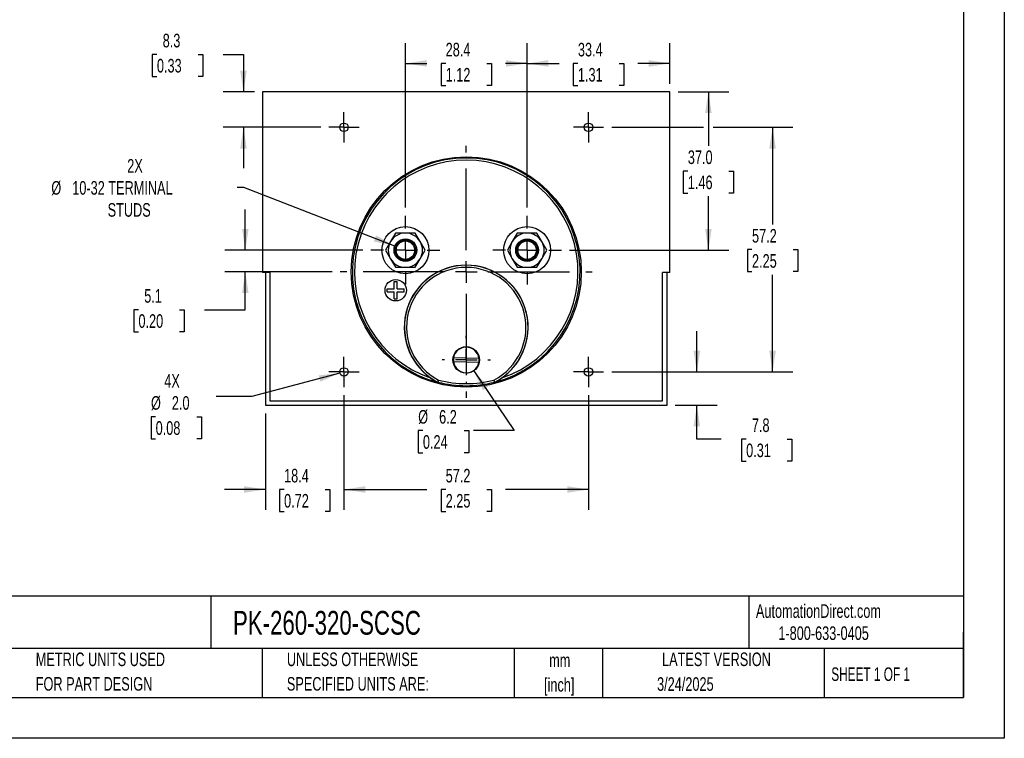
# Model space of a CAD drawing. Header units: millimetres. Extents: x 0 to 419, y 0 to 324.
# Tile 2 of 3: x 189 to 419, y 0 to 168. Entities that reach past the tile are written whole.
import ezdxf

# ---------------------------------------------------------------- set-up
doc = ezdxf.new("R2010")
doc.units = ezdxf.units.MM
doc.header["$LTSCALE"] = 1.5
doc.linetypes.add('CENTERX2', pattern=[20.32, 12.7, -2.54, 2.54, -2.54])
doc.layers.add('CENTER', color=40, linetype='CENTERX2')
doc.layers.add('DIMENSIONS', color=140, linetype='Continuous', lineweight=25)
doc.layers.add('TEXT', color=140, linetype='Continuous', lineweight=25)
doc.styles.add('SLDTEXTSTYLE0', font='TXT', dxfattribs={"width": 0.7})
doc.styles.add('SLDTEXTSTYLE1', font='TXT', dxfattribs={"width": 0.65})
doc.dimstyles.new('SLDDIMSTYLE0', dxfattribs={"dimtxt": 3.237012, "dimasz": 4.953, "dimexe": 0, "dimexo": 0.0625, "dimgap": 0.809253, "dimtad": 0, "dimtih": 1, "dimtoh": 1, "dimrnd": 1e-09, "dimzin": 12, "dimdsep": 46, "dimtxsty": 'SLDTEXTSTYLE0', "dimsah": 1, "dimcen": 0.09, "dimadec": 0, "dimazin": 3, "dimtfac": 1, "dimtofl": 0, "dimtmove": 0, "dimatfit": 3, "dimfxl": 0, "dimfrac": 2, "dimtolj": 1, "dimtzin": 12, "dimarcsym": 0})
doc.dimstyles.new('SLDDIMSTYLE1', dxfattribs={"dimtxt": 3.237012, "dimasz": 4.953, "dimexe": 0, "dimexo": 0.0625, "dimgap": 0.809253, "dimtad": 0, "dimtih": 1, "dimtoh": 1, "dimrnd": 1e-09, "dimzin": 12, "dimdsep": 46, "dimtxsty": 'SLDTEXTSTYLE0', "dimsah": 1, "dimcen": 0.09, "dimadec": 0, "dimazin": 3, "dimtfac": 1, "dimtmove": 0, "dimatfit": 0, "dimfxl": 0, "dimfrac": 2, "dimtolj": 1, "dimtzin": 12, "dimarcsym": 0})
doc.dimstyles.new('SLDDIMSTYLE2', dxfattribs={"dimtxt": 3.237012, "dimasz": 4.953, "dimexe": 0, "dimexo": 0.0625, "dimgap": 0.809253, "dimtad": 0, "dimtih": 1, "dimtoh": 1, "dimrnd": 1e-09, "dimzin": 12, "dimdsep": 46, "dimtxsty": 'SLDTEXTSTYLE0', "dimsah": 1, "dimcen": 0, "dimadec": 0, "dimazin": 3, "dimtfac": 1, "dimtofl": 0, "dimtmove": 0, "dimatfit": 3, "dimfxl": 0, "dimfrac": 2, "dimtolj": 1, "dimtzin": 12, "dimarcsym": 0})
doc.dimstyles.new('SLDDIMSTYLE3', dxfattribs={"dimtxt": 3.237012, "dimasz": 4.953, "dimexe": 0, "dimexo": 0.0625, "dimgap": 0.809253, "dimtad": 0, "dimtih": 1, "dimtoh": 1, "dimrnd": 1e-09, "dimzin": 4, "dimdsep": 46, "dimtxsty": 'SLDTEXTSTYLE0', "dimsah": 1, "dimcen": 0.09, "dimadec": 0, "dimazin": 1, "dimtfac": 1, "dimtofl": 0, "dimtmove": 0, "dimatfit": 3, "dimfxl": 0, "dimfrac": 2, "dimtolj": 1, "dimtzin": 12, "dimarcsym": 0})
doc.dimstyles.new('SLDDIMSTYLE5', dxfattribs={"dimtxt": 3.237012, "dimasz": 4.953, "dimexe": 0, "dimexo": 0.0625, "dimgap": 0.809253, "dimtad": 0, "dimtih": 1, "dimtoh": 1, "dimrnd": 1e-09, "dimzin": 12, "dimdsep": 46, "dimtxsty": 'SLDTEXTSTYLE0', "dimsah": 1, "dimcen": 0, "dimadec": 0, "dimazin": 3, "dimtfac": 1, "dimtofl": 0, "dimtmove": 0, "dimatfit": 3, "dimfxl": 0, "dimfrac": 2, "dimtolj": 1, "dimtzin": 12, "dimarcsym": 0})
doc.dimstyles.new('SLDDIMSTYLE6', dxfattribs={"dimtxt": 3.237012, "dimasz": 4.953, "dimexe": 0, "dimexo": 0.0625, "dimgap": 0.809253, "dimtad": 0, "dimtih": 1, "dimtoh": 1, "dimrnd": 1e-09, "dimzin": 4, "dimdsep": 46, "dimtxsty": 'SLDTEXTSTYLE0', "dimsah": 1, "dimcen": 0, "dimadec": 0, "dimazin": 1, "dimtfac": 1, "dimtofl": 0, "dimtmove": 0, "dimatfit": 3, "dimfxl": 0, "dimfrac": 2, "dimtolj": 1, "dimtzin": 12, "dimarcsym": 0})

# ---------------------------------------------------------------- blocks, each defined once
blk = doc.blocks.new('SW_NOTE_0')
at = {"layer": 'TEXT', "color": 0, "linetype": 'CENTERX2', "lineweight": 18, "char_height": 2.775, "attachment_point": 1, "style": 'SLDTEXTSTYLE0'}
for s, insert in [('SIFAM TINSLEY CONTENDER PANEL METER, 3.5IN ANALOG DIAL DISPLAY, 0-400 VDC, VOLTAGE INPUT, SELF', (0, 3.58)), ('CONTAINED, MOVING COIL, ROUND 4-HOLE MOUNT', (0, -1.45))]:
    blk.add_mtext(s, dxfattribs=dict(at, insert=insert))
blk = doc.blocks.new('SW_NOTE_0_1')
at = {"layer": 'TEXT', "color": 0, "linetype": 'CENTERX2', "lineweight": 18, "char_height": 3.175, "attachment_point": 2, "style": 'SLDTEXTSTYLE0'}
for s, insert in [('mm', (4.27, 4.09)), ('[inch]', (4.14, -1.64))]:
    blk.add_mtext(s, dxfattribs=dict(at, insert=insert))
blk = doc.blocks.new('SW_NOTE_0_2')
at = {"layer": 'TEXT', "color": 0, "linetype": 'CENTERX2', "lineweight": 18, "char_height": 3.175, "attachment_point": 1, "style": 'SLDTEXTSTYLE0'}
for s, insert in [('UNLESS OTHERWISE', (0, 4.09)), ('SPECIFIED UNITS ARE:', (0, -1.64))]:
    blk.add_mtext(s, dxfattribs=dict(at, insert=insert))
blk = doc.blocks.new('SW_NOTE_0_6')
at = {"layer": 'TEXT', "color": 0, "linetype": 'CENTERX2', "lineweight": 18, "char_height": 3.175, "attachment_point": 1, "style": 'SLDTEXTSTYLE0'}
for s, insert in [('METRIC UNITS USED', (0, 4.09)), ('FOR PART DESIGN', (0, -1.64))]:
    blk.add_mtext(s, dxfattribs=dict(at, insert=insert))
blk = doc.blocks.new('_D_14')
at = {"layer": 'DIMENSIONS'}
for p, q in [((264.76, 80.14), (264.76, 53.37)), ((246.38, 75.9), (246.38, 53.37)), ((246.38, 58.13), (236.86, 58.13)), ((250.76, 58.13), (249.68, 58.13)), ((249.68, 58.13), (249.68, 52.99)), ((260.38, 58.13), (261.47, 58.13)), ((261.47, 58.13), (261.47, 52.99)), ((264.76, 58.13), (274.29, 58.13)), ((249.68, 52.99), (250.76, 52.99)), ((261.47, 52.99), (260.38, 52.99))]:
    blk.add_line(p, q, dxfattribs=at)
for points in [[(246.38, 58.13), (241.43, 58.89), (241.43, 57.37)], [(264.76, 58.13), (269.72, 57.37), (269.72, 58.89)]]:
    blk.add_solid(points, dxfattribs=at)
at = {"layer": 'DIMENSIONS', "char_height": 3.175, "attachment_point": 1, "style": 'SLDTEXTSTYLE0'}
for s, insert in [('18.4', (250.76, 62.95)), ('0.72', (250.76, 57.08))]:
    blk.add_mtext(s, dxfattribs=dict(at, insert=insert))
blk = doc.blocks.new('_D_15')
at = {"layer": 'DIMENSIONS'}
for p, q in [((264.76, 80.14), (264.76, 53.37)), ((321.91, 80.14), (321.91, 53.37)), ((264.76, 58.13), (284.14, 58.13)), ((288.53, 58.13), (287.44, 58.13)), ((287.44, 58.13), (287.44, 52.99)), ((298.15, 58.13), (299.24, 58.13)), ((299.24, 58.13), (299.24, 52.99)), ((321.91, 58.13), (302.53, 58.13)), ((287.44, 52.99), (288.53, 52.99)), ((299.24, 52.99), (298.15, 52.99))]:
    blk.add_line(p, q, dxfattribs=at)
for points in [[(264.76, 58.13), (269.72, 57.37), (269.72, 58.89)], [(321.91, 58.13), (316.96, 58.89), (316.96, 57.37)]]:
    blk.add_solid(points, dxfattribs=at)
at = {"layer": 'DIMENSIONS', "char_height": 3.175, "attachment_point": 1, "style": 'SLDTEXTSTYLE0'}
for s, insert in [('57.2', (288.53, 62.95)), ('2.25', (288.53, 57.08))]:
    blk.add_mtext(s, dxfattribs=dict(at, insert=insert))
blk = doc.blocks.new('_D_16')
at = {"layer": 'DIMENSIONS'}
for p, q in [((347.24, 85.59), (347.24, 95.11)), ((327.36, 85.59), (352, 85.59)), ((342.2, 77.8), (352, 77.8)), ((347.24, 69.91), (347.24, 77.8)), ((352.92, 69.91), (347.24, 69.91)), ((358.76, 69.91), (357.67, 69.91)), ((357.67, 69.91), (357.67, 64.77)), ((368.38, 69.91), (369.46, 69.91)), ((369.46, 69.91), (369.46, 64.77)), ((357.67, 64.77), (358.76, 64.77)), ((369.46, 64.77), (368.38, 64.77))]:
    blk.add_line(p, q, dxfattribs=at)
for points in [[(347.24, 85.59), (348, 90.54), (346.47, 90.54)], [(347.24, 77.8), (346.47, 72.85), (348, 72.85)]]:
    blk.add_solid(points, dxfattribs=at)
at = {"layer": 'DIMENSIONS', "char_height": 3.175, "attachment_point": 1, "style": 'SLDTEXTSTYLE0'}
for s, insert in [('7.8', (360.1, 74.73)), ('0.31', (358.76, 68.86))]:
    blk.add_mtext(s, dxfattribs=dict(at, insert=insert))
blk = doc.blocks.new('_D_17')
at = {"layer": 'DIMENSIONS'}
for p, q in [((279.11, 123.98), (279.11, 162.43)), ((307.56, 123.98), (307.56, 162.43)), ((279.11, 157.66), (284.14, 157.66)), ((288.53, 157.66), (287.44, 157.66)), ((287.44, 157.66), (287.44, 152.52)), ((298.15, 157.66), (299.24, 157.66)), ((299.24, 157.66), (299.24, 152.52)), ((307.56, 157.66), (302.53, 157.66)), ((287.44, 152.52), (288.53, 152.52)), ((299.24, 152.52), (298.15, 152.52))]:
    blk.add_line(p, q, dxfattribs=at)
for points in [[(279.11, 157.66), (284.07, 156.9), (284.07, 158.43)], [(307.56, 157.66), (302.61, 158.43), (302.61, 156.9)]]:
    blk.add_solid(points, dxfattribs=at)
at = {"layer": 'DIMENSIONS', "char_height": 3.175, "attachment_point": 1, "style": 'SLDTEXTSTYLE0'}
for s, insert in [('28.4', (288.53, 162.48)), ('1.12', (288.53, 156.61))]:
    blk.add_mtext(s, dxfattribs=dict(at, insert=insert))
blk = doc.blocks.new('_D_18')
at = {"layer": 'DIMENSIONS'}
for p, q in [((307.56, 123.98), (307.56, 162.43)), ((340.94, 152.91), (340.94, 162.43)), ((307.56, 157.66), (315.05, 157.66)), ((319.44, 157.66), (318.35, 157.66)), ((318.35, 157.66), (318.35, 152.52)), ((329.06, 157.66), (330.15, 157.66)), ((330.15, 157.66), (330.15, 152.52)), ((340.94, 157.66), (333.45, 157.66)), ((318.35, 152.52), (319.44, 152.52)), ((330.15, 152.52), (329.06, 152.52))]:
    blk.add_line(p, q, dxfattribs=at)
for points in [[(307.56, 157.66), (312.52, 156.9), (312.52, 158.43)], [(340.94, 157.66), (335.99, 158.43), (335.99, 156.9)]]:
    blk.add_solid(points, dxfattribs=at)
at = {"layer": 'DIMENSIONS', "char_height": 3.175, "attachment_point": 1, "style": 'SLDTEXTSTYLE0'}
for s, insert in [('33.4', (319.44, 162.48)), ('1.31', (319.44, 156.61))]:
    blk.add_mtext(s, dxfattribs=dict(at, insert=insert))
blk = doc.blocks.new('_D_19')
at = {"layer": 'DIMENSIONS'}
for p, q in [((221.04, 159.77), (219.96, 159.77)), ((219.96, 159.77), (219.96, 154.62)), ((230.66, 159.77), (231.75, 159.77)), ((231.75, 159.77), (231.75, 154.62)), ((236.5, 159.77), (241.27, 159.77)), ((241.27, 159.77), (241.27, 151.01)), ((219.96, 154.62), (221.04, 154.62)), ((231.75, 154.62), (230.66, 154.62)), ((243.83, 151.01), (236.51, 151.01)), ((259.32, 142.74), (236.51, 142.74)), ((241.27, 142.74), (241.27, 133.21))]:
    blk.add_line(p, q, dxfattribs=at)
for points in [[(241.27, 151.01), (242.03, 155.96), (240.51, 155.96)], [(241.27, 142.74), (240.51, 137.78), (242.03, 137.78)]]:
    blk.add_solid(points, dxfattribs=at)
at = {"layer": 'DIMENSIONS', "char_height": 3.175, "attachment_point": 1, "style": 'SLDTEXTSTYLE0'}
for s, insert in [('8.3', (222.39, 164.59)), ('0.33', (221.04, 158.72))]:
    blk.add_mtext(s, dxfattribs=dict(at, insert=insert))
blk = doc.blocks.new('_D_20')
at = {"layer": 'DIMENSIONS'}
for p, q in [((327.36, 142.74), (348.8, 142.74)), ((351.09, 142.74), (369.7, 142.74)), ((364.94, 142.74), (364.94, 120.03)), ((360.13, 114.16), (359.04, 114.16)), ((359.04, 114.16), (359.04, 109.02)), ((369.75, 114.16), (370.84, 114.16)), ((370.84, 114.16), (370.84, 109.02)), ((359.04, 109.02), (360.13, 109.02)), ((364.94, 85.59), (364.94, 108.29)), ((370.84, 109.02), (369.75, 109.02)), ((327.36, 85.59), (369.7, 85.59))]:
    blk.add_line(p, q, dxfattribs=at)
for points in [[(364.94, 142.74), (364.18, 137.78), (365.7, 137.78)], [(364.94, 85.59), (365.7, 90.54), (364.18, 90.54)]]:
    blk.add_solid(points, dxfattribs=at)
at = {"layer": 'DIMENSIONS', "char_height": 3.175, "attachment_point": 1, "style": 'SLDTEXTSTYLE0'}
for s, insert in [('57.2', (360.13, 118.98)), ('2.25', (360.13, 113.11))]:
    blk.add_mtext(s, dxfattribs=dict(at, insert=insert))
blk = doc.blocks.new('_D_21')
at = {"layer": 'DIMENSIONS'}
for p, q in [((342.84, 151.01), (354.71, 151.01)), ((349.94, 151.01), (349.94, 138.39)), ((345.13, 132.52), (344.05, 132.52)), ((344.05, 132.52), (344.05, 127.38)), ((354.75, 132.52), (355.84, 132.52)), ((355.84, 132.52), (355.84, 127.38)), ((344.05, 127.38), (345.13, 127.38)), ((349.94, 114.03), (349.94, 126.65)), ((355.84, 127.38), (354.75, 127.38)), ((317.51, 114.03), (354.71, 114.03))]:
    blk.add_line(p, q, dxfattribs=at)
for points in [[(349.94, 151.01), (349.18, 146.05), (350.7, 146.05)], [(349.94, 114.03), (350.7, 118.99), (349.18, 118.99)]]:
    blk.add_solid(points, dxfattribs=at)
at = {"layer": 'DIMENSIONS', "char_height": 3.175, "attachment_point": 1, "style": 'SLDTEXTSTYLE0'}
for s, insert in [('37.0', (345.13, 137.34)), ('1.46', (345.13, 131.47))]:
    blk.add_mtext(s, dxfattribs=dict(at, insert=insert))
blk = doc.blocks.new('_D_22')
at = {"layer": 'DIMENSIONS'}
for p, q in [((241.36, 128.66), (239.82, 128.66)), ((276.64, 114.99), (241.36, 128.66))]:
    blk.add_line(p, q, dxfattribs=at)
blk.add_solid([(276.64, 114.99), (272.3, 117.49), (271.75, 116.07)], dxfattribs=at)
at = {"layer": 'DIMENSIONS', "char_height": 3.175, "attachment_point": 1, "style": 'SLDTEXTSTYLE0'}
for s, insert in [('2X', (214.1, 135.32)), ('%%c', (196.36, 130.18)), ('10-32 TERMINAL', (201.25, 130.18)), ('STUDS', (209.52, 125.03))]:
    blk.add_mtext(s, dxfattribs=dict(at, insert=insert))
blk = doc.blocks.new('_D_23')
at = {"layer": 'DIMENSIONS'}
for p, q in [((263.8, 85.33), (243.25, 79.82)), ((243.25, 79.82), (234.92, 79.82)), ((220.74, 75.12), (219.66, 75.12)), ((219.66, 75.12), (219.66, 69.98)), ((230.36, 75.12), (231.45, 75.12)), ((231.45, 75.12), (231.45, 69.98)), ((219.66, 69.98), (220.74, 69.98)), ((231.45, 69.98), (230.36, 69.98))]:
    blk.add_line(p, q, dxfattribs=at)
blk.add_solid([(263.8, 85.33), (258.82, 84.78), (259.21, 83.31)], dxfattribs=at)
at = {"layer": 'DIMENSIONS', "char_height": 3.175, "attachment_point": 1, "style": 'SLDTEXTSTYLE0'}
for s, insert in [('4X', (222.76, 85.08)), ('%%c', (219.65, 79.94)), ('2.0', (224.53, 79.94)), ('0.08', (220.74, 74.07))]:
    blk.add_mtext(s, dxfattribs=dict(at, insert=insert))
blk = doc.blocks.new('_D_24')
at = {"layer": 'DIMENSIONS'}
for p, q in [((295.08, 85.82), (304.53, 71.88)), ((283.21, 71.88), (282.12, 71.88)), ((282.12, 71.88), (282.12, 66.73)), ((292.83, 71.88), (293.92, 71.88)), ((293.92, 71.88), (293.92, 66.73)), ((304.53, 71.88), (295, 71.88)), ((282.12, 66.73), (283.21, 66.73)), ((293.92, 66.73), (292.83, 66.73))]:
    blk.add_line(p, q, dxfattribs=at)
blk.add_solid([(295.08, 85.82), (297.23, 81.29), (298.49, 82.15)], dxfattribs=at)
at = {"layer": 'DIMENSIONS', "char_height": 3.175, "attachment_point": 1, "style": 'SLDTEXTSTYLE0'}
for s, insert in [('%%c', (282.11, 76.69)), ('6.2', (287, 76.69)), ('0.24', (283.21, 70.82))]:
    blk.add_mtext(s, dxfattribs=dict(at, insert=insert))
blk = doc.blocks.new('_D_25')
at = {"layer": 'DIMENSIONS'}
for p, q in [((241.7, 114.03), (241.7, 123.56)), ((269.17, 114.03), (236.94, 114.03)), ((262, 108.95), (236.94, 108.95)), ((241.7, 100.12), (241.7, 108.95)), ((216.72, 100.12), (215.63, 100.12)), ((215.63, 100.12), (215.63, 94.97)), ((226.34, 100.12), (227.43, 100.12)), ((227.43, 100.12), (227.43, 94.97)), ((232.17, 100.12), (241.7, 100.12)), ((215.63, 94.97), (216.72, 94.97)), ((227.43, 94.97), (226.34, 94.97))]:
    blk.add_line(p, q, dxfattribs=at)
for points in [[(241.7, 114.03), (242.46, 118.99), (240.94, 118.99)], [(241.7, 108.95), (240.94, 104), (242.46, 104)]]:
    blk.add_solid(points, dxfattribs=at)
at = {"layer": 'DIMENSIONS', "char_height": 3.175, "attachment_point": 1, "style": 'SLDTEXTSTYLE0'}
for s, insert in [('5.1', (218.07, 104.94)), ('0.20', (216.72, 99.07))]:
    blk.add_mtext(s, dxfattribs=dict(at, insert=insert))
blk = doc.blocks.new('SW_CENTERMARKSYMBOL_1')
at = {"layer": 'CENTER', "color": 0}
for p, q in [((0, 5.08), (0, 8.04)), ((0, 0), (0, 2.54)), ((-5.08, 0), (-8.04, 0)), ((0, 0), (-2.54, 0)), ((0, 0), (0, -2.54)), ((0, 0), (2.54, 0)), ((5.08, 0), (8.04, 0)), ((0, -5.08), (0, -8.04))]:
    blk.add_line(p, q, dxfattribs=at)
blk = doc.blocks.new('SW_CENTERMARKSYMBOL_2')
at = {"layer": 'CENTER', "color": 0}
for p, q in [((0, 5.08), (0, 8.04)), ((0, 0), (0, 2.54)), ((-5.08, 0), (-8.04, 0)), ((0, 0), (-2.54, 0)), ((0, 0), (0, -2.54)), ((0, 0), (2.54, 0)), ((5.08, 0), (8.04, 0)), ((0, -5.08), (0, -8.04))]:
    blk.add_line(p, q, dxfattribs=at)
blk = doc.blocks.new('SW_CENTERMARKSYMBOL_3')
at = {"layer": 'CENTER', "color": 0}
for p, q in [((0, 2.54), (0, 3.54)), ((0, 0), (0, 2.54)), ((-2.54, 0), (-3.54, 0)), ((0, 0), (-2.54, 0)), ((0, 0), (0, -2.54)), ((0, 0), (2.54, 0)), ((2.54, 0), (3.54, 0)), ((0, -2.54), (0, -3.54))]:
    blk.add_line(p, q, dxfattribs=at)
blk = doc.blocks.new('SW_CENTERMARKSYMBOL_4')
at = {"layer": 'CENTER', "color": 0}
for p, q in [((0, 2.54), (0, 3.54)), ((0, 0), (0, 2.54)), ((-2.54, 0), (-3.54, 0)), ((0, 0), (-2.54, 0)), ((0, 0), (0, -2.54)), ((0, 0), (2.54, 0)), ((2.54, 0), (3.54, 0)), ((0, -2.54), (0, -3.54))]:
    blk.add_line(p, q, dxfattribs=at)
blk = doc.blocks.new('SW_CENTERMARKSYMBOL_5')
at = {"layer": 'CENTER', "color": 0}
for p, q in [((0, 2.54), (0, 3.54)), ((0, 0), (0, 2.54)), ((-2.54, 0), (-3.54, 0)), ((0, 0), (-2.54, 0)), ((0, 0), (0, -2.54)), ((0, 0), (2.54, 0)), ((2.54, 0), (3.54, 0)), ((0, -2.54), (0, -3.54))]:
    blk.add_line(p, q, dxfattribs=at)
blk = doc.blocks.new('SW_CENTERMARKSYMBOL_6')
at = {"layer": 'CENTER', "color": 0}
for p, q in [((0, 2.54), (0, 3.54)), ((0, 0), (0, 2.54)), ((-2.54, 0), (-3.54, 0)), ((0, 0), (-2.54, 0)), ((0, 0), (0, -2.54)), ((0, 0), (2.54, 0)), ((2.54, 0), (3.54, 0)), ((0, -2.54), (0, -3.54))]:
    blk.add_line(p, q, dxfattribs=at)
blk = doc.blocks.new('SW_CENTERMARKSYMBOL_7')
at = {"layer": 'CENTER', "color": 0}
for p, q in [((0, 5.08), (0, 29.44)), ((0, 0), (0, 2.54)), ((-5.08, 0), (-29.44, 0)), ((0, 0), (-2.54, 0)), ((0, 0), (0, -2.54)), ((0, 0), (2.54, 0)), ((5.08, 0), (29.44, 0)), ((0, -5.08), (0, -29.44))]:
    blk.add_line(p, q, dxfattribs=at)
blk = doc.blocks.new('SW_CENTERMARKSYMBOL_8')
at = {"layer": 'CENTER', "color": 0}
for p, q in [((0, 5.08), (0, 5.64)), ((0, 0), (0, 2.54)), ((-5.08, 0), (-5.64, 0)), ((0, 0), (-2.54, 0)), ((0, 0), (0, -2.54)), ((0, 0), (2.54, 0)), ((5.08, 0), (5.64, 0)), ((0, -5.08), (0, -5.64))]:
    blk.add_line(p, q, dxfattribs=at)

msp = doc.modelspace()

# ---------------------------------------------------------------- linework, layer by layer
at = {"color": 7, "linetype": 'Continuous'}
for p, q in [((419.104, 323.854), (419.104, 0.004)), ((419.104, 0.004), (0.004, 0.004))]:
    msp.add_line(p, q, dxfattribs=at)
for p, q in [((245.739, 151.005), (245.739, 108.805)), ((340.939, 151.005), (245.739, 151.005)), ((340.939, 108.805), (340.939, 151.005)), ((276.805, 118.034), (275.65, 116.034)), ((279.115, 118.034), (276.805, 118.034)), ((281.424, 118.034), (279.115, 118.034)), ((282.579, 116.034), (281.424, 118.034)), ((305.253, 118.034), (304.098, 116.034)), ((307.563, 118.034), (305.253, 118.034)), ((309.872, 118.034), (307.563, 118.034)), ((311.027, 116.034), (309.872, 118.034)), ((275.65, 116.034), (274.496, 114.034)), ((283.733, 114.034), (282.579, 116.034)), ((304.098, 116.034), (302.944, 114.034)), ((312.181, 114.034), (311.027, 116.034)), ((274.496, 114.034), (275.65, 112.034)), ((282.579, 112.034), (283.733, 114.034)), ((302.944, 114.034), (304.098, 112.034)), ((311.027, 112.034), (312.181, 114.034)), ((275.65, 112.034), (276.805, 110.034)), ((281.424, 110.034), (282.579, 112.034)), ((304.098, 112.034), (305.253, 110.034)), ((309.872, 110.034), (311.027, 112.034)), ((247.439, 108.805), (245.739, 108.805)), ((246.384, 108.805), (246.384, 77.801)), ((247.439, 108.805), (247.439, 78.805)), ((276.805, 110.034), (279.115, 110.034)), ((279.115, 110.034), (281.424, 110.034)), ((305.253, 110.034), (307.563, 110.034)), ((307.563, 110.034), (309.872, 110.034)), ((340.939, 108.805), (339.239, 108.805)), ((339.239, 78.805), (339.239, 108.805)), ((340.293, 77.801), (340.293, 108.805)), ((276.515, 105.034), (276.515, 106.684)), ((276.515, 106.684), (277.215, 106.684)), ((277.215, 105.034), (277.215, 106.684)), ((274.865, 104.334), (274.865, 105.034)), ((274.865, 105.034), (276.515, 105.034)), ((274.865, 104.334), (276.515, 104.334)), ((276.515, 102.684), (276.515, 104.334)), ((277.215, 105.034), (278.865, 105.034)), ((277.215, 104.334), (278.865, 104.334)), ((277.215, 102.684), (277.215, 104.334)), ((278.865, 104.334), (278.865, 105.034)), ((276.515, 102.684), (277.215, 102.684)), ((296.283, 87.808), (290.369, 87.961)), ((290.394, 88.96), (296.309, 88.808)), ((286.653, 83.236), (286.641, 83.204)), ((286.641, 83.204), (286.694, 83.183)), ((286.706, 83.216), (286.694, 83.183)), ((299.984, 83.183), (299.971, 83.216)), ((299.984, 83.183), (300.036, 83.204)), ((300.036, 83.204), (300.024, 83.236)), ((247.439, 78.805), (339.239, 78.805)), ((246.384, 77.801), (340.293, 77.801))]:
    msp.add_line(p, q)
for centre, radius in [((264.764, 142.736), 1), ((321.914, 142.736), 1), ((293.339, 108.954), 26.898), ((279.115, 114.034), 5.5), ((307.563, 114.034), 5.5), ((279.115, 114.034), 2.65), ((279.115, 114.034), 2.4), ((279.115, 114.034), 2.15), ((307.563, 114.034), 2.65), ((307.563, 114.034), 2.4), ((307.563, 114.034), 2.15), ((276.865, 104.684), 2.5), ((293.339, 88.384), 3.1), ((264.764, 85.586), 1), ((321.914, 85.586), 1)]:
    msp.add_circle(centre, radius)
for centre, radius, start, end in [((293.339, 108.954), 26.614, 284.45849, 255.54151), ((293.339, 108.954), 26.114, 288.62009, 251.37991), ((279.115, 114.034), 4, 90, 150), ((279.115, 114.034), 4, 30, 90), ((307.563, 114.034), 4, 90, 150), ((307.563, 114.034), 4, 30, 90), ((279.115, 114.034), 4, 150, 210), ((279.115, 114.034), 4, 330, 30), ((307.563, 114.034), 4, 150, 210), ((307.563, 114.034), 4, 330, 30), ((279.115, 114.034), 4, 210, 270), ((293.339, 96.052), 14.486, 305.14162, 234.85838), ((293.339, 96.052), 14.455, 297.54874, 242.45126), ((279.115, 114.034), 4, 270, 330), ((307.563, 114.034), 4, 210, 270), ((307.563, 114.034), 4, 270, 330), ((293.339, 96.052), 13.955, 297.66635, 242.33365), ((293.339, 88.384), 3, 8.11511, 168.92697), ((293.339, 88.384), 3, 168.92697, 188.11511), ((293.339, 88.384), 3, 188.11511, 348.92697), ((293.339, 88.384), 3, 348.92697, 8.11511), ((293.841, 96.821), 15.403, 234.9769, 242.13272), ((327.292, 65.188), 44.466, 155.40743, 156.05277), ((286.769, 83.458), 0.25, 242.45176, 255.54975), ((236, 99.702), 53.319, 341.98873, 342.52691), ((293.339, 108.954), 26.579, 255.55022, 284.44978), ((293.339, 108.941), 26.067, 255.60627, 284.39373), ((350.677, 99.702), 53.319, 197.47309, 198.01127), ((259.386, 65.188), 44.466, 23.94723, 24.59257), ((299.909, 83.458), 0.25, 284.45028, 297.54819), ((292.789, 96.899), 15.495, 297.8885, 305.00188)]:
    msp.add_arc(centre, radius, start, end)
at = {"layer": 'TEXT'}
for p, q in [((409.575, 314.325), (409.575, 9.525)), ((409.575, 33.189), (9.525, 33.189)), ((233.638, 33.189), (233.638, 20.955)), ((359.363, 33.189), (359.363, 20.955)), ((409.575, 9.525), (409.575, 24.765)), ((409.575, 20.955), (9.525, 20.955)), ((245.67, 20.955), (245.67, 9.525)), ((304.536, 20.955), (304.536, 9.525)), ((325.218, 20.955), (325.218, 9.525)), ((377.023, 20.955), (377.023, 9.525)), ((9.525, 9.525), (409.575, 9.525))]:
    msp.add_line(p, q, dxfattribs=at)

# ---------------------------------------------------------------- block references
at = {"layer": 'CENTER'}
for name, p in [('SW_CENTERMARKSYMBOL_3', (264.764, 142.736)), ('SW_CENTERMARKSYMBOL_4', (321.914, 142.736)), ('SW_CENTERMARKSYMBOL_7', (293.339, 108.954)), ('SW_CENTERMARKSYMBOL_1', (279.115, 114.034)), ('SW_CENTERMARKSYMBOL_2', (307.563, 114.034)), ('SW_CENTERMARKSYMBOL_8', (293.339, 88.384)), ('SW_CENTERMARKSYMBOL_6', (264.764, 85.586)), ('SW_CENTERMARKSYMBOL_5', (321.914, 85.586))]:
    msp.add_blockref(name, p, dxfattribs=at)
at = {"layer": 'TEXT', "linetype": 'CENTERX2', "lineweight": 18}
for name, p in [('SW_NOTE_0', (11.42, 27.217)), ('SW_NOTE_0_6', (192.718, 15.953)), ('SW_NOTE_0_2', (251.412, 15.953)), ('SW_NOTE_0_1', (310.929, 15.729))]:
    msp.add_blockref(name, p, dxfattribs=at)

# ---------------------------------------------------------------- texts
for s, insert, char_height, attachment_point, style in [('AutomationDirect.com', (361.042, 31.315), 3.175, 1, 'SLDTEXTSTYLE0'), ('PK-260-320-SCSC', (238.812, 29.764), 5.55625, 1, 'SLDTEXTSTYLE0'), ('1-800-633-0405', (366.287, 26.156), 3.175, 1, 'SLDTEXTSTYLE0'), ('LATEST VERSION', (351.828, 20.046), 3.175, 2, 'SLDTEXTSTYLE0'), ('SHEET 1 OF 1', (378.662, 16.577), 3.175, 1, 'SLDTEXTSTYLE1'), ('3/24/2025', (344.552, 14.267), 3.175, 2, 'SLDTEXTSTYLE0')]:
    msp.add_mtext(s, dxfattribs=dict(at, insert=insert, char_height=char_height, attachment_point=attachment_point, style=style))

# ---------------------------------------------------------------- dimensions: what is measured, and where the dimension line sits
at = {"layer": 'DIMENSIONS'}
for base, p1, p2, dimstyle, picture, middle in [((241.269, 151.005), (261.224, 142.736), (245.739, 151.005), 'SLDDIMSTYLE1', '_D_19', (241.269, 159.768)), ((349.943, 151.005), (315.603, 114.034), (340.939, 151.005), 'SLDDIMSTYLE3', '_D_21', (349.943, 132.52)), ((364.939, 85.586), (325.454, 142.736), (325.454, 85.586), 'SLDDIMSTYLE0', '_D_20', (364.939, 114.161)), ((241.7, 114.034), (263.901, 108.954), (271.075, 114.034), 'SLDDIMSTYLE1', '_D_25', (241.7, 100.119)), ((347.2359, 77.8005), (325.4536, 85.5862), (340.2933, 77.8005), 'SLDDIMSTYLE1', '_D_16', (347.2359, 69.9099))]:
    dim = msp.add_linear_dim(base=base, p1=p1, p2=p2, angle=90, dimstyle=dimstyle, dxfattribs=at)
    dim.commit()
    dim.dimension.update_dxf_attribs({"geometry": picture, "text_midpoint": middle, "dimtype": 160})
for base, p1, p2, dimstyle, picture, middle in [((307.563, 157.664), (279.115, 122.074), (307.563, 122.074), 'SLDDIMSTYLE0', '_D_17', (293.339, 157.664)), ((340.939, 157.664), (307.563, 122.074), (340.939, 151.005), 'SLDDIMSTYLE0', '_D_18', (324.251, 157.664)), ((246.384, 58.132), (264.764, 82.046), (246.384, 77.801), 'SLDDIMSTYLE1', '_D_14', (255.574, 58.132)), ((321.914, 58.132), (264.764, 82.046), (321.914, 82.046), 'SLDDIMSTYLE0', '_D_15', (293.339, 58.132))]:
    dim = msp.add_linear_dim(base=base, p1=p1, p2=p2, dimstyle=dimstyle, dxfattribs=at)
    dim.commit()
    dim.dimension.update_dxf_attribs({"geometry": picture, "text_midpoint": middle, "dimtype": 160})
dim = msp.add_diameter_dim_2p(p1=(281.586, 113.077), p2=(276.643, 114.991), text='2X\\P%%c10-32 TERMINAL\\PSTUDS', dimstyle='SLDDIMSTYLE5', override={"dimpost": '<>'}, dxfattribs=at)
dim.commit()
dim.dimension.update_dxf_attribs({"geometry": '_D_22', "text_midpoint": (216.896, 128.657), "dimtype": 163})
dim = msp.add_diameter_dim_2p(p1=(291.599, 90.95), p2=(295.078, 85.818), dimstyle='SLDDIMSTYLE2', dxfattribs=at)
dim.commit()
dim.dimension.update_dxf_attribs({"geometry": '_D_24', "text_midpoint": (288.02, 71.875), "dimtype": 163})
dim = msp.add_diameter_dim_2p(p1=(265.73, 85.845), p2=(263.798, 85.327), text='4X\\P<>', dimstyle='SLDDIMSTYLE6', dxfattribs=at)
dim.commit()
dim.dimension.update_dxf_attribs({"geometry": '_D_23', "text_midpoint": (225.554, 77.694), "dimtype": 163})

doc.saveas('drawing.dxf')
